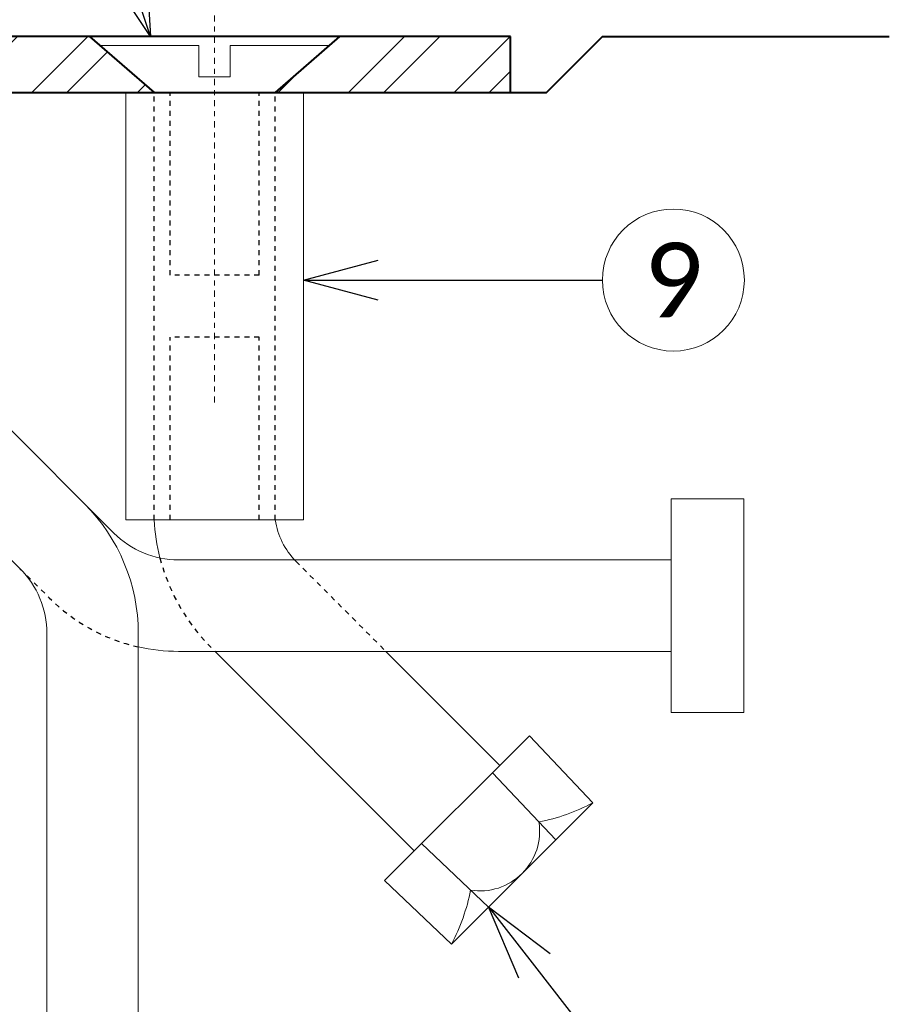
# Model space of a CAD drawing. Header units: metres. Extents: x -113 to 705, y -50 to 519.
# Tile 204 of 208: x 129 to 147, y 293 to 313. Entities that reach past the tile are written whole.
import ezdxf
from ezdxf import colors
from ezdxf.entities.mleader import LeaderData, LeaderLine
from ezdxf.enums import TextEntityAlignment as Align
from ezdxf.math import Vec2, Vec3

# ---------------------------------------------------------------- set-up
doc = ezdxf.new("R2010")
doc.units = ezdxf.units.M
doc.header["$MEASUREMENT"] = 0
doc.linetypes.add('Wisdot2', pattern=[0.125, 0.0625, -0.0625])
doc.linetypes.add('Wisdot4', pattern=[0.28125, 0.125, -0.0625, 0.03125, -0.0625])
for name, color, linetype, lineweight in [('B_ANNO_DIM', 7, 'Continuous', 18), ('B_ANNO_SYMB', 7, 'Continuous', 18), ('B_ANNO_TEXT', 7, 'Continuous', 18), ('B_CNTR', 1, 'Wisdot4', 18), ('B_DETAIL', 7, 'Continuous', 18), ('B_DETAIL_HIDDEN', 7, 'Wisdot2', 25), ('B_DETAIL_OBJ', 7, 'Continuous', 40), ('B_STEEL', 92, 'Continuous', 18)]:
    doc.layers.add(name, color=color, linetype=linetype, lineweight=lineweight)
doc.styles.add('Annotative', font='calibri.ttf', dxfattribs={"height": 0.0625})
doc.styles.get("Standard").update_dxf_attribs({"font": 'calibri.ttf'})
doc.dimstyles.new('Annotative', dxfattribs={"dimscale": 0, "dimtxt": 0.0625, "dimasz": 0.0625, "dimexe": 0.03125, "dimexo": 0.03125, "dimgap": 0.03125, "dimtad": 1, "dimdec": 3, "dimzin": 3, "dimdsep": 46, "dimlunit": 4, "dimtxsty": 'Standard', "dimblk": 'OPEN30', "dimcen": 0.03125, "dimaunit": 1, "dimadec": 0, "dimazin": 3, "dimtfac": 0.75, "dimtdec": 3, "dimtofl": 0, "dimtmove": 0, "dimatfit": 3, "dimldrblk": 'OPEN30', "dimfxl": 1, "dimtfill": 1, "dimfrac": 1, "dimtolj": 1, "dimtzin": 0, "dimarcsym": 0})

# ---------------------------------------------------------------- blocks, each defined once
blk = doc.blocks.new('_Open30')
at = {"color": 0, "linetype": 'ByBlock', "lineweight": -2}
for p, q in [((-1, 0.268), (0, 0)), ((0, 0), (-1, -0.268)), ((0, 0), (-1, 0))]:
    blk.add_line(p, q, dxfattribs=at)
blk = doc.blocks.new('*D1848')
at = {"layer": 'B_ANNO_DIM', "color": 0, "lineweight": -2, "transparency": 16777216}
for p, q in [((185.549, 46.513), (185.549, 60.052)), ((252.01, 46.513), (252.01, 60.052)), ((250.51, 59.302), (187.049, 59.302))]:
    blk.add_line(p, q, dxfattribs=at)
at = {"layer": 'Defpoints', "color": 0, "transparency": 16777216}
for p in [(185.549, 59.302), (185.549, 45.763), (252.01, 45.763)]:
    blk.add_point(p, dxfattribs=at)
at = {"layer": 'B_ANNO_DIM', "color": 0, "lineweight": -2, "transparency": 16777216, "xscale": 1.5, "yscale": 1.5, "zscale": 1.5, "rotation": 180}
blk.add_blockref('_Open30', (185.549, 59.302), dxfattribs=at)
at = {"layer": 'B_ANNO_DIM', "color": 0, "lineweight": -2, "transparency": 16777216, "xscale": 1.5, "yscale": 1.5, "zscale": 1.5}
blk.add_blockref('_Open30', (252.01, 59.302), dxfattribs=at)
at = {"layer": 'B_ANNO_DIM', "color": 0, "transparency": 16777216, "insert": (218.78, 60.821), "char_height": 1.5, "attachment_point": 5, "bg_fill": 3, "box_fill_scale": 1.25, "bg_fill_color": 256, "bg_fill_true_color": 13158600, "bg_fill_transparency": 0}
blk.add_mtext('\\A1;2\'-0"', dxfattribs=at)
blk = doc.blocks.new('*D1870')
at = {"layer": 'B_ANNO_DIM', "color": 0, "lineweight": -2, "transparency": 16777216}
for p, q in [((234.118, 44.658), (234.118, 55.187)), ((250.51, 54.437), (235.618, 54.437))]:
    blk.add_line(p, q, dxfattribs=at)
at = {"layer": 'Defpoints', "color": 0, "transparency": 16777216}
for p in [(234.118, 54.437), (252.01, 54.437), (234.118, 43.908)]:
    blk.add_point(p, dxfattribs=at)
at = {"layer": 'B_ANNO_DIM', "color": 0, "lineweight": -2, "transparency": 16777216, "xscale": 1.5, "yscale": 1.5, "zscale": 1.5, "rotation": 180}
blk.add_blockref('_Open30', (234.118, 54.437), dxfattribs=at)
at = {"layer": 'B_ANNO_DIM', "color": 0, "lineweight": -2, "transparency": 16777216, "xscale": 1.5, "yscale": 1.5, "zscale": 1.5}
blk.add_blockref('_Open30', (252.01, 54.437), dxfattribs=at)
at = {"layer": 'B_ANNO_DIM', "color": 0, "transparency": 16777216, "insert": (243.064, 55.955), "char_height": 1.5, "attachment_point": 5, "bg_fill": 3, "box_fill_scale": 1.25, "bg_fill_color": 256, "bg_fill_true_color": 13158600, "bg_fill_transparency": 0}
blk.add_mtext('\\A1;6" MIN.', dxfattribs=at)
blk = doc.blocks.new('*U1841')
at = {"layer": 'B_STEEL'}
h = blk.add_hatch(dxfattribs=at)
h.set_pattern_fill('ANSI32', color=256, scale=4)
h.set_pattern_definition([(45, (147.736, -313.11), (-1.06066, 1.06066), []), (45, (148.4431, -313.11), (-1.06066, 1.06066), [])])
h.paths.add_polyline_path([(234.1182, 45.7634), (243.5557, 45.7634), (244.8491, 44.6384), (234.1182, 44.6384)])
h.paths.add_polyline_path([(228.2622, 45.7634), (234.1182, 45.7634), (234.1182, 44.6384), (228.2622, 44.6384)])
h.paths.add_polyline_path([(207.8419, 45.7634), (228.2622, 45.7634), (228.2622, 44.6384), (206.5558, 44.6384)])
h.paths.add_polyline_path([(185.5489, 45.7634), (190.2529, 45.7634), (191.5421, 44.6384), (185.5489, 44.6384)])
h.paths.add_polyline_path([(248.5785, 45.7634), (252.0101, 45.7634), (252.0101, 44.6384), (247.2851, 44.6384)])
at = {"layer": 'B_ANNO_SYMB'}
blk.add_circle((255.2834, 40.8715), 1.4255, dxfattribs=at)
at = {"layer": 'B_CNTR'}
blk.add_line((246.0671, 38.4112), (246.0671, 50.8241), dxfattribs=at)
at = {"layer": 'B_DETAIL'}
for p, q in [((244.0422, 35.7874), (238.6539, 41.1758)), ((245.3403, 35.2517), (255.2383, 35.2517)), ((242.6951, 33.776), (242.6951, 22.387)), ((244.532, 33.776), (244.532, 22.387)), ((246.071, 33.4199), (250.076, 29.4089)), ((245.3403, 33.4147), (255.2383, 33.4147)), ((249.5066, 33.4147), (251.7937, 31.1241)), ((252.3897, 31.7192), (249.48, 28.8138)), ((252.3897, 31.7192), (253.665, 30.3732)), ((251.6472, 30.9778), (252.9225, 29.6319)), ((253.665, 30.3732), (250.824, 27.5366)), ((250.2225, 29.5552), (251.5665, 28.2779)), ((249.48, 28.8138), (250.824, 27.5366))]:
    blk.add_line(p, q, dxfattribs=at)
at = {"layer": 'B_DETAIL', "flags": 128}
for points in [[(248.3681, 45.5804), (246.3791, 45.5804), (246.3791, 44.9504), (245.7521, 44.9504), (245.7521, 45.5804), (243.7661, 45.5804)], [(244.2821, 44.6384), (244.2821, 36.0554), (247.8521, 36.0554), (247.8521, 44.6384)], [(242.1593, 35.0741), (238.4383, 38.7952)]]:
    blk.add_lwpolyline(points, dxfattribs=at)
blk.add_lwpolyline([(256.6987, 32.187), (256.6987, 36.4793), (255.2383, 36.4793), (255.2383, 32.187)], close=True, dxfattribs=at)
at = {"layer": 'B_DETAIL'}
for centre, radius, start, end in [((240.8582, 33.7758), 3.6739, 0, 45), ((248.7658, 36.2703), 3.9226, 183.13989, 194.47336), ((248.7561, 36.2703), 1.4866, 188.3098, 224.72942), ((245.3405, 37.0886), 1.8369, 225, 270), ((240.8582, 33.7758), 1.8369, 0, 45), ((245.3405, 37.0886), 3.6739, 257.28821, 270), ((251.3963, 29.8045), 1.2008, 260.97914, 8.91781)]:
    blk.add_arc(centre, radius, start, end, dxfattribs=at)
at = {"layer": 'B_DETAIL', "extrusion": (0, 0, -1)}
blk.add_ellipse((252.1886, 33.4936), major_axis=(-2.6211, -2.6179), ratio=0.924121, start_param=5.0310194, end_param=5.3471517, dxfattribs=at)
at = {"layer": 'B_DETAIL'}
blk.add_ellipse((247.7059, 29.0176), major_axis=(2.6218, 2.6172), ratio=0.924121, start_param=5.0310194, end_param=5.3471517, dxfattribs=at)
at = {"layer": 'B_DETAIL_HIDDEN', "ltscale": 0.5}
for p, q in [((244.8491, 36.0554), (244.8491, 44.6384)), ((245.1701, 40.9694), (245.1701, 44.6384)), ((246.9641, 40.9694), (246.9641, 44.6384)), ((247.2851, 36.0554), (247.2851, 44.6384)), ((246.9641, 40.9694), (245.1701, 40.9694)), ((245.1701, 36.0554), (245.1701, 39.7244)), ((246.9641, 39.7244), (245.1701, 39.7244)), ((246.9641, 36.0554), (246.9641, 39.7244)), ((247.7, 35.224), (249.5066, 33.4147))]:
    blk.add_line(p, q, dxfattribs=at)
at = {"layer": 'B_DETAIL_HIDDEN', "ltscale": 0.5, "flags": 128}
blk.add_lwpolyline([(242.1563, 35.0741), (242.7426, 34.4908, 0.1418235), (244.532, 33.5048)], format="xyb", dxfattribs=at)
at = {"layer": 'B_DETAIL_HIDDEN', "ltscale": 0.5}
blk.add_arc((248.7658, 36.2703), 3.9226, 194.47336, 226.60597, dxfattribs=at)
at = {"layer": 'B_DETAIL_OBJ'}
for p, q in [((243.5557, 45.7634), (244.8491, 44.6384)), ((248.5785, 45.7634), (247.2851, 44.6384))]:
    blk.add_line(p, q, dxfattribs=at)
at = {"layer": 'B_DETAIL_OBJ', "flags": 128}
blk.add_lwpolyline([(252.0101, 44.6384), (252.7372, 44.6384), (253.8622, 45.7634), (259.6211, 45.7634)], dxfattribs=at)
at = {"style": 'Annotative'}
blk.add_attdef('DIM4', text='', height=1.5, dxfattribs=at).set_placement((73.9918, 167.7838), align=Align.MIDDLE_CENTER)
at = {"layer": 'B_ANNO_TEXT', "insert": (255.2834, 40.8715), "char_height": 1.5, "width": 3.563823, "attachment_point": 5, "style": 'Annotative'}
blk.add_mtext('9', dxfattribs=at)
at = {"layer": 'B_ANNO_DIM'}
ml = blk.add_multileader_mtext('Standard', dxfattribs=at)
ml.set_content('', color=256)
ml.set_leader_properties()
ml.set_arrow_properties(name='OPEN30')
ml.build(insert=Vec2(0, 0))
ml.multileader.update_dxf_attribs({"text_right_attachment_type": 3, "dogleg_length": 0.0625, "arrow_head_size": 1.5, "scale": 24})
ctx = ml.context
ctx.base_point, ctx.scale, ctx.char_height, ctx.arrow_head_size, ctx.landing_gap_size, ctx.plane_origin, ctx.plane_x_axis, ctx.plane_y_axis = Vec3(255.3578, 40.8715), 24, 1.5, 1.5, 0.75, Vec3(248.88, 40.8715), Vec3(-1, 0), Vec3(0, -1)
ctx.right_attachment = 3
notes = []
notes.append((ctx, [(0, (1, 1, 0), (252.3578, 40.8715), (1, 0), 1.5, [(0, [(247.8521, 40.8715), (252.3578, 40.8715), (252.3578, 40.8715)], 0, [])])]))
ctx.mtext.insert, ctx.mtext.text_direction, ctx.mtext.rotation, ctx.mtext.flow_direction = Vec3(254.6078, 40.1215), Vec3(-1, 0), 3.1415927, 5
ml = blk.add_multileader_mtext('Standard', dxfattribs=at)
ml.set_content('', color=256)
ml.set_leader_properties()
ml.set_arrow_properties(name='OPEN30')
ml.build(insert=Vec2(0, 0))
ml.multileader.update_dxf_attribs({"text_right_attachment_type": 3, "dogleg_length": 0.0625, "arrow_head_size": 1.5, "scale": 24})
ctx = ml.context
ctx.base_point, ctx.scale, ctx.char_height, ctx.arrow_head_size, ctx.landing_gap_size, ctx.plane_origin, ctx.plane_x_axis, ctx.plane_y_axis = Vec3(254.4074, 24.6397), 24, 1.5, 1.5, 0.75, Vec3(251.3483, 28.5667), Vec3(0.6145241, -0.7888981), Vec3(0.7888981, 0.6145241)
ctx.right_attachment = 3
notes.append((ctx, [(0, (1, 1, 0), (253.4856, 25.823), (0.6145241, -0.7888981), 1.5, [(0, [(251.5703, 28.2817), (253.4856, 25.823), (253.4856, 25.823)], 0, [])])]))
ctx.mtext.insert, ctx.mtext.text_direction, ctx.mtext.rotation, ctx.mtext.flow_direction = Vec3(254.2766, 23.5871), Vec3(-0.6145241, 0.7888981), 2.2325789, 5
for ctx, leaders in notes:
    for number, flags, end, landing, length, lines in leaders:
        leader = LeaderData()
        leader.index, (leader.has_last_leader_line, leader.has_dogleg_vector, leader.attachment_direction) = number, flags
        leader.last_leader_point, leader.dogleg_vector, leader.dogleg_length = Vec3(end), Vec3(landing), length
        for number, points, colour, breaks in lines:
            line = LeaderLine()
            line.index, line.vertices, line.color, line.breaks = number, Vec3.list(points), colors.encode_raw_color(colour), breaks
            leader.lines.append(line)
        ctx.leaders.append(leader)
dim = blk.add_linear_dim(base=(185.5489, 59.3022), p1=(252.0101, 45.7634), p2=(185.5489, 45.7634), angle=180, dimstyle='Annotative', override={"dimlfac": 0.361}, dxfattribs=at)
dim.commit()
dim.dimension.update_dxf_attribs({"geometry": '*D1848', "text_midpoint": (218.7795, 60.8207)})
dim = blk.add_linear_dim(base=(234.1182, 54.4368), p1=(252.0101, 54.4368), p2=(234.1182, 43.908), angle=180, text='6" MIN.', dimstyle='Annotative', override={"dimlfac": 0.361}, dxfattribs=at)
dim.commit()
dim.dimension.update_dxf_attribs({"geometry": '*D1870', "text_midpoint": (243.0641, 55.9547)})
at = {"layer": 'B_DETAIL_OBJ', "flags": 128}
blk.add_lwpolyline([(252.0101, 45.7634), (185.5489, 45.7634), (185.5489, 44.6384), (252.0101, 44.6384), (252.0101, 45.7634)], dxfattribs=at)
at = {"layer": 'B_ANNO_DIM'}
ml = blk.add_multileader_mtext('Standard', dxfattribs=at)
ml.set_content('', color=256)
ml.set_leader_properties()
ml.set_arrow_properties(name='OPEN30')
ml.build(insert=Vec2(0, 0))
ml.multileader.update_dxf_attribs({"text_right_attachment_type": 3, "dogleg_length": 0.0625, "arrow_head_size": 1.5, "scale": 24})
ctx = ml.context
ctx.base_point, ctx.scale, ctx.char_height, ctx.arrow_head_size, ctx.landing_gap_size, ctx.plane_origin, ctx.plane_x_axis, ctx.plane_y_axis = Vec3(242.8332, 51.5752), 24, 1.5, 1.5, 0.75, Vec3(244.8903, 45.4326), Vec3(0.3175593, -0.9482384), Vec3(0.9482384, 0.3175593)
ctx.right_attachment = 3
notes = []
notes.append((ctx, [(0, (1, 1, 0), (243.7859, 48.7305), (-0.3175593, 0.9482384), 1.5, [(0, [(244.7795, 45.7634), (243.7859, 48.7305), (243.7859, 48.7305)], 0, [])])]))
ctx.mtext.insert, ctx.mtext.text_direction, ctx.mtext.rotation, ctx.mtext.flow_direction = Vec3(242.3602, 50.6258), Vec3(-0.3175593, 0.9482384), 1.8939507, 5
for ctx, leaders in notes:
    for number, flags, end, landing, length, lines in leaders:
        leader = LeaderData()
        leader.index, (leader.has_last_leader_line, leader.has_dogleg_vector, leader.attachment_direction) = number, flags
        leader.last_leader_point, leader.dogleg_vector, leader.dogleg_length = Vec3(end), Vec3(landing), length
        for number, points, colour, breaks in lines:
            line = LeaderLine()
            line.index, line.vertices, line.color, line.breaks = number, Vec3.list(points), colors.encode_raw_color(colour), breaks
            leader.lines.append(line)
        ctx.leaders.append(leader)

msp = doc.modelspace()

# ---------------------------------------------------------------- block references
msp.add_blockref('*U1841', (-112.829, 266.839))

doc.saveas('drawing.dxf')
